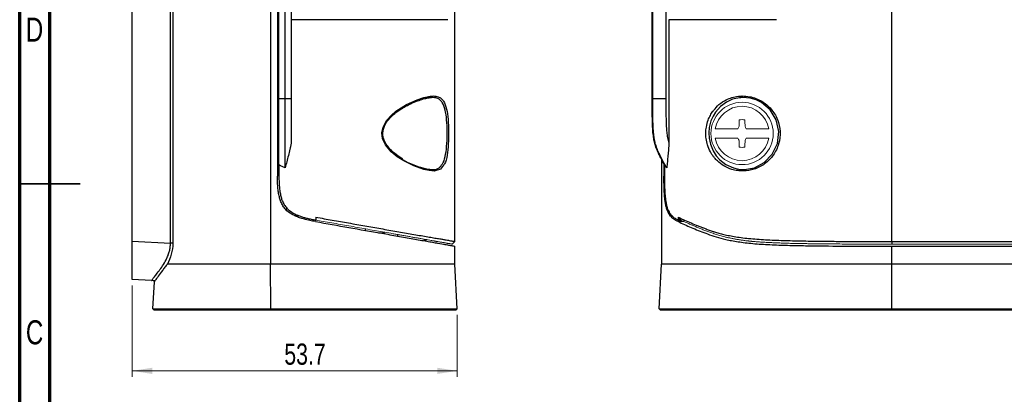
# Model space of a CAD drawing. Header units: millimetres. Extents: x 15 to 415, y 5 to 292.
# Tile 2 of 6: x 15 to 178, y 114 to 176. Entities that reach past the tile are written whole.
import ezdxf

# ---------------------------------------------------------------- set-up
doc = ezdxf.new("R2010")
doc.units = ezdxf.units.MM
doc.styles.add('SLDTEXTSTYLE0', font='TXT', dxfattribs={"width": 0.75})
doc.dimstyles.new('SLDDIMSTYLE0', dxfattribs={"dimtxt": 3.5, "dimasz": 3.302, "dimexe": 0, "dimexo": 0.0625, "dimgap": 0.875, "dimtad": 1, "dimdec": 1, "dimrnd": 1e-09, "dimzin": 12, "dimdsep": 46, "dimtxsty": 'SLDTEXTSTYLE0', "dimsah": 1, "dimcen": 0.09, "dimadec": 0, "dimazin": 3, "dimtfac": 1, "dimtdec": 1, "dimtofl": 0, "dimtmove": 0, "dimatfit": 3, "dimfxl": 1, "dimfrac": 2, "dimtolj": 1, "dimtzin": 12, "dimarcsym": 0})

# ---------------------------------------------------------------- blocks, each defined once
blk = doc.blocks.new('_D_2')
at = {"color": 7, "linetype": 'Continuous', "lineweight": 18}
for p, q in [((33.6, 131.71), (33.6, 116.63)), ((87.33, 126.88), (87.33, 116.63)), ((33.6, 117.63), (87.33, 117.63))]:
    blk.add_line(p, q, dxfattribs=at)
for points in [[(33.6, 117.63), (36.9, 117.12), (36.9, 118.14)], [(87.33, 117.63), (84.03, 118.14), (84.03, 117.12)]]:
    blk.add_solid(points, dxfattribs=at)
at = {"color": 7, "linetype": 'Continuous', "lineweight": 18, "insert": (58.74, 122.14), "char_height": 3.5, "attachment_point": 1, "style": 'SLDTEXTSTYLE0'}
blk.add_mtext('53.7', dxfattribs=at)

msp = doc.modelspace()

# ---------------------------------------------------------------- linework, layer by layer
at = {"color": 7, "linetype": 'Continuous', "lineweight": 70}
for p, q in [((15, 5), (15, 292)), ((20, 10), (20, 287))]:
    msp.add_line(p, q, dxfattribs=at)
at = {"color": 7, "linetype": 'Continuous', "lineweight": 25}
for p, q in [((56.46, 259.71), (56.46, 135.25)), ((33.6, 139.05), (33.6, 255.91)), ((39.92, 138.72), (39.92, 256.24)), ((40.32, 256.24), (40.32, 138.72)), ((86.94, 139), (86.94, 255.95)), ((159.17, 139), (159.17, 255.95)), ((57.6, 245.17), (57.6, 149.79)), ((57.86, 162.55), (57.86, 232.4)), ((58.88, 162.55), (58.88, 232.4)), ((59.89, 232.4), (59.89, 162.55)), ((119.55, 162.55), (119.55, 232.4)), ((119.64, 162.55), (119.64, 232.4)), ((121.81, 232.4), (121.81, 162.55)), ((122.33, 175.64), (122.33, 155.26)), ((83.14, 162.78), (83.01, 162.77)), ((58.88, 162.55), (57.86, 162.55)), ((59.89, 162.55), (58.88, 162.55)), ((119.64, 162.55), (119.55, 162.55)), ((121.81, 162.55), (119.64, 162.55)), ((57.86, 151.65), (57.86, 149.79)), ((121.07, 152.68), (121.07, 135.25)), ((121.49, 151.83), (121.49, 149.79)), ((121.58, 151.65), (121.58, 149.79)), ((61.01, 143.22), (60.91, 143.38)), ((63.95, 143.01), (63.95, 142.54)), ((123.86, 143.01), (123.86, 142.54)), ((124.29, 142.54), (123.86, 143.01)), ((124.29, 142.54), (123.86, 142.54)), ((72.15, 140.83), (72.15, 141.09)), ((74.31, 140.45), (75.26, 140.44)), ((75.26, 140.44), (75.26, 140.28)), ((77.53, 139.88), (77.53, 140.14)), ((33.6, 132.71), (33.6, 139.05)), ((33.6, 139.05), (39.92, 138.72)), ((40.32, 138.72), (39.92, 138.72)), ((81.88, 139.37), (81.89, 139.12)), ((81.99, 139.1), (81.99, 139.36)), ((82.1, 139.34), (82.11, 139.08)), ((86.94, 139), (86.49, 138.56)), ((159.17, 139), (336.97, 139)), ((159.17, 139), (159.17, 138.56)), ((86.94, 135.25), (86.94, 138.22)), ((159.17, 138.22), (336.97, 138.22)), ((159.17, 135.25), (159.17, 138.22)), ((56.5, 127.88), (56.46, 135.25)), ((87.33, 127.88), (86.94, 135.25)), ((120.68, 127.88), (121.07, 135.25)), ((336.97, 135.25), (159.17, 135.25)), ((159.17, 127.88), (159.17, 135.25)), ((36.81, 132.54), (33.6, 132.71)), ((37.03, 127.88), (37.26, 132.33)), ((37.03, 127.88), (37.25, 127.63)), ((56.48, 127.63), (56.5, 127.88)), ((87.1, 127.63), (87.33, 127.88)), ((159.17, 127.63), (159.17, 127.88)), ((159.17, 127.88), (336.97, 127.88)), ((336.97, 127.63), (159.17, 127.63))]:
    msp.add_line(p, q, dxfattribs=at)
at = {"color": 144, "linetype": 'Continuous', "lineweight": 18}
for p, q in [((129.98, 157.6), (133.73, 157.6)), ((135.09, 157.6), (138.84, 157.6)), ((129.98, 156.08), (133.73, 156.08)), ((135.09, 156.08), (138.84, 156.08)), ((59.13, 144.14), (59.13, 144.55)), ((60.58, 143.23), (61.26, 143.22)), ((336.97, 138.56), (159.17, 138.56))]:
    msp.add_line(p, q, dxfattribs=at)
at = {"color": 7, "linetype": 'Continuous', "lineweight": 35}
for p, q in [((15, 148.5), (25, 148.5)), ((20, 148.5), (15, 148.5))]:
    msp.add_line(p, q, dxfattribs=at)
at = {"color": 8, "linetype": 'Continuous', "lineweight": 25}
msp.add_line((124.85, 142.29), (123.84, 142.29), dxfattribs=at)
at = {"color": 8, "linetype": 'Continuous', "lineweight": 25, "flags": 128}
msp.add_lwpolyline([(85.08, 151.62), (84.55, 150.95), (83.52, 150.64), (82.7, 150.7), (81.8, 150.9), (80.17, 151.48), (78.48, 152.32), (77.42, 153), (76.42, 153.82), (75.46, 154.97), (75, 156.01), (74.89, 156.96), (75.07, 157.9), (75.68, 159.02), (76.39, 159.83), (77.2, 160.52), (78.93, 161.61), (80.68, 162.41), (81.8, 162.78), (82.83, 163), (83.33, 163.04), (83.33, 163.04)], dxfattribs=at)
at = {"color": 7, "linetype": 'Continuous', "lineweight": 25, "flags": 128}
for points in [[(133.98, 162.74), (133.98, 162.74), (132.85, 162.49), (131.85, 162.03), (130.87, 161.32), (130.02, 160.36), (129.62, 159.71), (129.27, 158.93), (128.99, 157.85), (128.9, 156.96), (128.95, 156.05), (129.17, 155.05), (129.63, 153.95), (130.13, 153.17), (130.71, 152.51), (131.73, 151.72), (132.98, 151.15), (133.83, 150.95), (134.8, 150.9), (136.44, 151.19), (138.07, 152.03), (139.41, 153.41), (140.26, 155.19), (140.48, 157.16), (140.06, 159.07), (139.07, 160.72), (137.63, 161.95), (136.72, 162.39), (135.75, 162.67), (134.55, 162.78), (134.55, 162.78)], [(120.91, 127.63), (120.79, 127.76), (120.68, 127.88)]]:
    msp.add_lwpolyline(points, dxfattribs=at)
at = {"color": 144, "linetype": 'Continuous', "lineweight": 18}
msp.add_circle((134.41, 156.84), 5.15, dxfattribs=at)
for centre, radius, start, end in [((134.41, 156.84), 4.49, 9.7622, 170.2378), ((211.89, 124.75), 84.78, 156.8903, 157.2034), ((213.04, 156.93), 79.13, 178.4449, 179.2028), ((134.41, 156.84), 2.29, 77.9602, 102.0398), ((55.78, 156.93), 79.13, 0.7972, 1.5551), ((56.93, 124.75), 84.78, 22.7966, 23.1097), ((134.41, 156.84), 4.49, 189.7622, 350.2378), ((211.89, 188.93), 84.78, 202.7966, 203.1097), ((213.04, 156.75), 79.13, 180.7972, 181.5551), ((55.78, 156.75), 79.13, 358.4449, 359.2028), ((56.93, 188.93), 84.78, 336.8903, 337.2034), ((134.41, 156.84), 2.29, 257.9602, 282.0398)]:
    msp.add_arc(centre, radius, start, end, dxfattribs=at)
at = {"color": 7, "linetype": 'Continuous', "lineweight": 25}
for points, knots in [([(85.78, 175.64), (85.55, 175.64), (85.29, 175.64), (84.7, 175.64), (84.36, 175.64), (83.6, 175.64), (83.16, 175.64), (82.16, 175.64), (81.6, 175.64), (80.25, 175.64), (79.48, 175.64), (78.06, 175.64), (77.55, 175.64), (76.41, 175.64), (75.78, 175.64), (74.37, 175.64), (73.59, 175.64), (71.81, 175.64), (70.8, 175.64), (68.48, 175.64), (67.15, 175.64), (64.78, 175.64), (63.93, 175.64), (62.05, 175.64), (61.03, 175.64), (59.89, 175.64)], [0, 0, 0, 0, 0.125, 0.125, 0.25, 0.25, 0.375, 0.375, 0.5, 0.5, 0.625, 0.625, 0.6875, 0.6875, 0.75, 0.75, 0.8125, 0.8125, 0.875, 0.875, 0.9375, 0.9375, 0.96875, 0.96875, 1, 1, 1, 1]), ([(140.12, 175.64), (139.09, 175.64), (138.22, 175.64), (136.67, 175.64), (135.99, 175.64), (134.74, 175.64), (134.16, 175.64), (133.05, 175.64), (132.52, 175.64), (131.46, 175.64), (130.93, 175.64), (130.08, 175.64), (129.78, 175.64), (129.17, 175.64), (128.85, 175.64), (128.17, 175.64), (127.81, 175.64), (127.02, 175.64), (126.59, 175.64), (125.63, 175.64), (125.1, 175.64), (124.18, 175.64), (123.85, 175.64), (123.14, 175.64), (122.75, 175.64), (122.33, 175.64)], [0, 0, 0, 0, 0.125, 0.125, 0.25, 0.25, 0.375, 0.375, 0.5, 0.5, 0.625, 0.625, 0.6875, 0.6875, 0.75, 0.75, 0.8125, 0.8125, 0.875, 0.875, 0.9375, 0.9375, 0.96875, 0.96875, 1, 1, 1, 1]), ([(82.67, 162.75), (82.81, 162.77), (82.94, 162.79), (83.05, 162.78), (83.06, 162.78)], [0, 0, 0, 0, 0.975087, 1, 1, 1, 1]), ([(57.86, 151.65), (57.86, 151.94), (57.86, 152.18), (57.86, 152.68), (57.86, 152.92), (57.86, 153.34), (57.86, 153.53), (57.86, 154.05), (57.86, 154.33), (57.86, 154.88), (57.86, 155.14), (57.86, 155.67), (57.86, 155.94), (57.86, 156.55), (57.86, 156.9), (57.86, 157.55), (57.86, 157.79), (57.86, 158.34), (57.86, 158.65), (57.86, 159.4), (57.86, 159.84), (57.86, 160.96), (57.86, 161.63), (57.86, 162.55)], [0.075947, 0.075947, 0.075947, 0.075947, 0.125, 0.125, 0.1875, 0.1875, 0.25, 0.25, 0.375, 0.375, 0.5, 0.5, 0.625, 0.625, 0.75, 0.75, 0.8125, 0.8125, 0.875, 0.875, 0.9375, 0.9375, 1, 1, 1, 1]), ([(58.88, 151.16), (58.88, 151.26), (58.88, 151.35), (58.88, 151.84), (58.88, 152.17), (58.88, 152.72), (58.88, 152.96), (58.88, 153.38), (58.88, 153.57), (58.88, 154.08), (58.88, 154.37), (58.88, 154.91), (58.88, 155.16), (58.88, 155.68), (58.88, 155.95), (58.88, 156.57), (58.88, 156.91), (58.88, 157.55), (58.88, 157.79), (58.88, 158.34), (58.88, 158.65), (58.88, 159.41), (58.88, 159.84), (58.88, 160.96), (58.88, 161.63), (58.88, 162.55)], [0.0485344, 0.0485344, 0.0485344, 0.0485344, 0.0625, 0.0625, 0.125, 0.125, 0.1875, 0.1875, 0.25, 0.25, 0.375, 0.375, 0.5, 0.5, 0.625, 0.625, 0.75, 0.75, 0.8125, 0.8125, 0.875, 0.875, 0.9375, 0.9375, 1, 1, 1, 1]), ([(59.89, 162.55), (59.89, 161.94), (59.89, 161.03), (59.89, 159.8), (59.89, 158.89), (59.89, 157.97), (59.89, 157.05), (59.89, 156.29), (59.89, 155.77), (59.89, 155.48), (59.89, 155.33), (59.89, 155.26)], [0, 0, 0, 0, 0.249837, 0.374723, 0.499583, 0.624426, 0.74934, 0.874796, 0.937449, 0.967978, 1, 1, 1, 1]), ([(78.33, 152.65), (78.12, 152.76), (77.6, 153.07), (76.84, 153.65), (76.12, 154.34), (75.59, 155.02), (75.24, 155.69), (75.04, 156.37), (75.01, 157.06), (75.15, 157.75), (75.44, 158.41), (75.87, 159.05), (76.46, 159.69), (77.23, 160.34), (78.07, 160.93), (78.67, 161.24), (78.94, 161.39)], [0, 0, 0, 0, 0.063031, 0.163146, 0.247106, 0.317006, 0.37709, 0.430471, 0.486615, 0.540632, 0.596782, 0.658985, 0.731395, 0.817076, 0.916848, 1, 1, 1, 1]), ([(78.94, 161.39), (79.06, 161.45), (79.58, 161.75), (80.45, 162.11), (81.47, 162.48), (82.19, 162.67), (82.56, 162.73), (82.67, 162.75)], [0, 0, 0, 0, 0.0910587, 0.4025988, 0.6638252, 0.892612, 1, 1, 1, 1]), ([(84.68, 162.63), (84.82, 162.49), (85.21, 162.09), (85.59, 160.96), (85.84, 159.2), (85.92, 157.17), (85.88, 155.08), (85.67, 153.23), (85.43, 152.03), (85.14, 151.69), (85.08, 151.62)], [0, 0, 0, 0, 0.083316, 0.230099, 0.374998, 0.521593, 0.669289, 0.81744, 0.965519, 1, 1, 1, 1]), ([(121.58, 151.65), (121.42, 151.94), (121.29, 152.18), (121.03, 152.68), (120.91, 152.92), (120.7, 153.34), (120.61, 153.53), (120.38, 154.05), (120.26, 154.33), (120.07, 154.88), (120, 155.14), (119.87, 155.67), (119.82, 155.94), (119.73, 156.55), (119.69, 156.9), (119.65, 157.55), (119.63, 157.79), (119.61, 158.34), (119.6, 158.65), (119.58, 159.4), (119.57, 159.84), (119.56, 160.96), (119.55, 161.63), (119.55, 162.55)], [0.075947, 0.075947, 0.075947, 0.075947, 0.125, 0.125, 0.1875, 0.1875, 0.25, 0.25, 0.375, 0.375, 0.5, 0.5, 0.625, 0.625, 0.75, 0.75, 0.8125, 0.8125, 0.875, 0.875, 0.9375, 0.9375, 1, 1, 1, 1]), ([(121.96, 151.16), (121.9, 151.26), (121.85, 151.35), (121.58, 151.84), (121.4, 152.17), (121.11, 152.72), (120.99, 152.96), (120.78, 153.38), (120.69, 153.57), (120.46, 154.08), (120.35, 154.37), (120.16, 154.91), (120.08, 155.16), (119.96, 155.68), (119.91, 155.95), (119.82, 156.57), (119.78, 156.91), (119.73, 157.55), (119.72, 157.79), (119.7, 158.34), (119.68, 158.65), (119.67, 159.41), (119.66, 159.84), (119.65, 160.96), (119.64, 161.63), (119.64, 162.55)], [0.0485344, 0.0485344, 0.0485344, 0.0485344, 0.0625, 0.0625, 0.125, 0.125, 0.1875, 0.1875, 0.25, 0.25, 0.375, 0.375, 0.5, 0.5, 0.625, 0.625, 0.75, 0.75, 0.8125, 0.8125, 0.875, 0.875, 0.9375, 0.9375, 1, 1, 1, 1]), ([(121.81, 162.55), (121.81, 161.94), (121.81, 161.03), (121.83, 159.8), (121.85, 158.89), (121.88, 157.97), (121.94, 157.05), (122.04, 156.29), (122.17, 155.77), (122.26, 155.48), (122.31, 155.33), (122.33, 155.26)], [0, 0, 0, 0, 0.249837, 0.374723, 0.499583, 0.624426, 0.74934, 0.874796, 0.937449, 0.967978, 1, 1, 1, 1]), ([(129.87, 152.82), (129.82, 152.88), (129.56, 153.16), (129.15, 153.83), (128.71, 154.81), (128.46, 155.93), (128.39, 156.96), (128.5, 158.03), (128.77, 159.01), (129.16, 159.85), (129.47, 160.39), (129.69, 160.62), (129.74, 160.67)], [0, 0, 0, 0, 0.035061, 0.170464, 0.32255, 0.435553, 0.52804, 0.620569, 0.747962, 0.858271, 0.968869, 1, 1, 1, 1]), ([(59.89, 155.26), (59.87, 155.18), (59.84, 155), (59.77, 154.66), (59.63, 154.06), (59.42, 153.2), (59.15, 152.18), (58.97, 151.5), (58.88, 151.16)], [0, 0, 0, 0, 0.05981, 0.124998, 0.249986, 0.499988, 0.749994, 1, 1, 1, 1]), ([(122.33, 155.26), (122.33, 155.18), (122.31, 155), (122.29, 154.66), (122.24, 154.06), (122.16, 153.2), (122.06, 152.18), (121.99, 151.5), (121.96, 151.16)], [0, 0, 0, 0, 0.05981, 0.124998, 0.249986, 0.499988, 0.749994, 1, 1, 1, 1]), ([(58.88, 151.16), (58.88, 151.16), (58.88, 151.16), (58.87, 151.16), (58.54, 151.32), (58.2, 151.48), (57.86, 151.65)], [0.001181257, 0.001181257, 0.001181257, 0.001181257, 0.001186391, 0.001186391, 0.001186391, 0.002372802, 0.002372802, 0.002372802, 0.002372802]), ([(78.22, 152.6), (78.27, 152.57), (78.85, 152.2), (80.03, 151.69), (81.43, 151.18), (82.54, 150.93), (83.48, 150.87), (84.15, 150.93), (84.4, 151.27), (84.44, 151.31)], [0, 0, 0, 0, 0.020048, 0.248099, 0.481277, 0.616747, 0.755231, 0.967763, 1, 1, 1, 1]), ([(121.96, 151.16), (121.96, 151.16), (121.96, 151.16), (121.96, 151.16), (121.83, 151.32), (121.71, 151.48), (121.58, 151.65)], [0.001181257, 0.001181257, 0.001181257, 0.001181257, 0.001186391, 0.001186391, 0.001186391, 0.002372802, 0.002372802, 0.002372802, 0.002372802]), ([(63.9, 142.29), (63.74, 142.32), (63.42, 142.38), (62.95, 142.47), (62.49, 142.58), (62.06, 142.69), (61.66, 142.8), (61.17, 142.96), (60.62, 143.17), (59.8, 143.57), (59.06, 144.13), (58.5, 144.89), (58.18, 145.52), (57.95, 146.21), (57.79, 146.95), (57.68, 147.79), (57.62, 148.75), (57.61, 149.43), (57.6, 149.79)], [0, 0, 0, 0, 0.046083, 0.090651, 0.133512, 0.174477, 0.213365, 0.250008, 0.315439, 0.375454, 0.50042, 0.561571, 0.625753, 0.685021, 0.751124, 0.823214, 0.906073, 1, 1, 1, 1]), ([(57.86, 149.79), (57.86, 149.61), (57.86, 149.26), (57.88, 148.76), (57.9, 148.28), (57.94, 147.84), (57.99, 147.42), (58.07, 146.92), (58.19, 146.34), (58.41, 145.67), (58.72, 145.06), (59.26, 144.33), (59.98, 143.79), (60.77, 143.39), (61.36, 143.17), (61.96, 142.98), (62.56, 142.82), (62.98, 142.73), (63.2, 142.68)], [0, 0, 0, 0, 0.052001, 0.101007, 0.147048, 0.19016, 0.230387, 0.267779, 0.338951, 0.40281, 0.472088, 0.538103, 0.672849, 0.737315, 0.807635, 0.866813, 0.931133, 1, 1, 1, 1]), ([(123.84, 142.29), (123.78, 142.32), (123.66, 142.38), (123.48, 142.47), (123.31, 142.58), (123.14, 142.69), (122.99, 142.8), (122.81, 142.96), (122.6, 143.17), (122.3, 143.57), (122.03, 144.13), (121.82, 144.89), (121.7, 145.52), (121.62, 146.21), (121.56, 146.95), (121.52, 147.79), (121.5, 148.75), (121.49, 149.43), (121.49, 149.79)], [0, 0, 0, 0, 0.046083, 0.090651, 0.133512, 0.174477, 0.213365, 0.250008, 0.315439, 0.375454, 0.50042, 0.561571, 0.625753, 0.685021, 0.751124, 0.823214, 0.906073, 1, 1, 1, 1]), ([(121.58, 149.79), (121.58, 149.61), (121.59, 149.26), (121.59, 148.76), (121.6, 148.28), (121.61, 147.84), (121.63, 147.42), (121.66, 146.92), (121.71, 146.34), (121.79, 145.67), (121.9, 145.06), (122.1, 144.33), (122.36, 143.79), (122.66, 143.39), (122.88, 143.17), (123.1, 142.98), (123.33, 142.82), (123.49, 142.73), (123.57, 142.68)], [0, 0, 0, 0, 0.052001, 0.101007, 0.147048, 0.19016, 0.230387, 0.267779, 0.338951, 0.40281, 0.472088, 0.538103, 0.672849, 0.737315, 0.807635, 0.866813, 0.931133, 1, 1, 1, 1]), ([(63.9, 142.29), (65.75, 141.96), (67.58, 141.64), (71.24, 140.99), (73.05, 140.67), (75.73, 140.2), (76.61, 140.05), (78.34, 139.74), (79.18, 139.59), (80.4, 139.38), (80.8, 139.31), (81.56, 139.17), (81.93, 139.11), (82.62, 138.99), (82.95, 138.93), (83.56, 138.82), (83.84, 138.77), (84.59, 138.64), (84.98, 138.57), (85.44, 138.49), (85.57, 138.47), (85.81, 138.42), (85.91, 138.41), (86.18, 138.36), (86.31, 138.34), (86.52, 138.3), (86.6, 138.29), (86.79, 138.25), (86.85, 138.24), (86.93, 138.23), (86.94, 138.22), (86.94, 138.22)], [0, 0, 0, 0, 0.125, 0.125, 0.25, 0.25, 0.3125, 0.3125, 0.375, 0.375, 0.40625, 0.40625, 0.4375, 0.4375, 0.46875, 0.46875, 0.5, 0.5, 0.5625, 0.5625, 0.59375, 0.59375, 0.625, 0.625, 0.6875, 0.6875, 0.75, 0.75, 0.875, 0.875, 1, 1, 1, 1]), ([(63.95, 143.01), (64.41, 142.93), (65.32, 142.77), (67.13, 142.45), (69.37, 142.06), (71.61, 141.66), (73.39, 141.35), (74.72, 141.12), (76.03, 140.89), (77.33, 140.66), (78.61, 140.44), (79.86, 140.22), (81.07, 140.01), (82.2, 139.82), (83.22, 139.64), (84.09, 139.5), (84.78, 139.38), (85.49, 139.26), (86.05, 139.16), (86.44, 139.09), (86.67, 139.05), (86.81, 139.02), (86.89, 139.01), (86.94, 139), (86.94, 139), (86.94, 139)], [0, 0, 0, 0, 0.0314938, 0.0615935, 0.1232136, 0.1848137, 0.2156143, 0.2464267, 0.2772695, 0.3081761, 0.3392084, 0.370481, 0.4021935, 0.4339991, 0.4658104, 0.4979943, 0.5300341, 0.5617813, 0.6250905, 0.6878472, 0.7504609, 0.8077819, 0.8753158, 0.9339346, 1, 1, 1, 1]), ([(123.84, 142.29), (124.54, 141.96), (125.26, 141.64), (126.76, 140.99), (127.54, 140.67), (128.82, 140.2), (129.27, 140.05), (130.22, 139.74), (130.73, 139.59), (131.58, 139.38), (131.88, 139.31), (132.51, 139.17), (132.85, 139.11), (133.55, 138.99), (133.92, 138.93), (134.7, 138.82), (135.12, 138.77), (136.42, 138.64), (137.33, 138.57), (138.76, 138.49), (139.24, 138.47), (140.22, 138.42), (140.71, 138.41), (142.18, 138.36), (143.18, 138.34), (145.17, 138.3), (146.17, 138.29), (149.17, 138.25), (151.17, 138.24), (155.17, 138.23), (157.17, 138.22), (159.17, 138.22)], [0, 0, 0, 0, 0.125, 0.125, 0.25, 0.25, 0.3125, 0.3125, 0.375, 0.375, 0.40625, 0.40625, 0.4375, 0.4375, 0.46875, 0.46875, 0.5, 0.5, 0.5625, 0.5625, 0.59375, 0.59375, 0.625, 0.625, 0.6875, 0.6875, 0.75, 0.75, 0.875, 0.875, 1, 1, 1, 1]), ([(123.86, 143.01), (124.03, 142.93), (124.38, 142.77), (125.09, 142.45), (125.99, 142.06), (126.93, 141.66), (127.72, 141.35), (128.33, 141.12), (128.98, 140.89), (129.66, 140.66), (130.39, 140.44), (131.19, 140.22), (132.08, 140.01), (133.08, 139.82), (134.22, 139.64), (135.48, 139.5), (136.85, 139.38), (138.76, 139.26), (141.22, 139.16), (144.21, 139.09), (147.13, 139.05), (150.12, 139.02), (153.05, 139.01), (156.12, 139), (158.12, 139), (159.17, 139)], [0, 0, 0, 0, 0.0314938, 0.0615935, 0.1232136, 0.1848137, 0.2156143, 0.2464267, 0.2772695, 0.3081761, 0.3392084, 0.370481, 0.4021935, 0.4339991, 0.4658104, 0.4979943, 0.5300341, 0.5617813, 0.6250905, 0.6878472, 0.7504609, 0.8077819, 0.8753158, 0.9339346, 1, 1, 1, 1]), ([(36.81, 132.54), (36.81, 132.54), (36.81, 132.55), (36.84, 132.6), (36.86, 132.63), (36.92, 132.71), (36.95, 132.77), (37.05, 132.89), (37.1, 132.96), (37.29, 133.2), (37.44, 133.39), (37.79, 133.83), (37.98, 134.08), (38.37, 134.61), (38.57, 134.9), (38.97, 135.53), (39.16, 135.87), (39.42, 136.42), (39.5, 136.61), (39.64, 137.01), (39.71, 137.21), (39.81, 137.63), (39.85, 137.84), (39.91, 138.27), (39.92, 138.5), (39.92, 138.72)], [0, 0, 0, 0, 0.0625, 0.0625, 0.125, 0.125, 0.1875, 0.1875, 0.25, 0.25, 0.375, 0.375, 0.5, 0.5, 0.625, 0.625, 0.75, 0.75, 0.8125, 0.8125, 0.875, 0.875, 0.9375, 0.9375, 1, 1, 1, 1]), ([(40.32, 138.72), (40.32, 138.08), (40.23, 137.47), (39.9, 136.29), (39.67, 135.75), (39.42, 135.25)], [0, 0, 0, 0, 0.5, 0.5, 1, 1, 1, 1]), ([(39.42, 135.25), (39.41, 135.25), (39.4, 135.24), (39.38, 135.23), (39.37, 135.22), (39.34, 135.19), (39.32, 135.17), (39.27, 135.1), (39.23, 135.06), (39.12, 134.92), (39.06, 134.83), (38.85, 134.55), (38.72, 134.37), (38.34, 133.86), (38.11, 133.54), (37.81, 133.14), (37.72, 133.01), (37.56, 132.79), (37.49, 132.7), (37.37, 132.53), (37.33, 132.47), (37.27, 132.37), (37.26, 132.34), (37.26, 132.33)], [0, 0, 0, 0, 0.007813, 0.007813, 0.015625, 0.015625, 0.03125, 0.03125, 0.0625, 0.0625, 0.125, 0.125, 0.25, 0.25, 0.5, 0.5, 0.625, 0.625, 0.75, 0.75, 0.875, 0.875, 1, 1, 1, 1]), ([(56.46, 135.25), (54.91, 135.25), (53.37, 135.25), (51.08, 135.25), (50.32, 135.25), (48.82, 135.25), (48.07, 135.25), (46.6, 135.25), (45.88, 135.25), (44.45, 135.25), (43.76, 135.25), (42.4, 135.25), (41.73, 135.25), (40.5, 135.25), (39.93, 135.25), (39.42, 135.25)], [0, 0, 0, 0, 0.25, 0.25, 0.375, 0.375, 0.5, 0.5, 0.625, 0.625, 0.75, 0.75, 0.875, 0.875, 1, 1, 1, 1]), ([(86.94, 135.25), (86.94, 135.25), (86.93, 135.25), (86.9, 135.25), (86.87, 135.25), (86.82, 135.25), (86.78, 135.25), (86.7, 135.25), (86.66, 135.25), (86.51, 135.25), (86.4, 135.25), (86.15, 135.25), (86.01, 135.25), (85.7, 135.25), (85.53, 135.25), (85.15, 135.25), (84.95, 135.25), (84.29, 135.25), (83.77, 135.25), (82.5, 135.25), (81.75, 135.25), (80.32, 135.25), (79.79, 135.25), (78.59, 135.25), (77.92, 135.25), (76.37, 135.25), (75.48, 135.25), (73.39, 135.25), (72.19, 135.25), (69.97, 135.25), (69.16, 135.25), (67.36, 135.25), (66.36, 135.25), (64.12, 135.25), (62.86, 135.25), (59.99, 135.25), (58.36, 135.25), (56.46, 135.25)], [0, 0, 0, 0, 0.03125, 0.03125, 0.0625, 0.0625, 0.09375, 0.09375, 0.125, 0.125, 0.1875, 0.1875, 0.25, 0.25, 0.3125, 0.3125, 0.375, 0.375, 0.5, 0.5, 0.625, 0.625, 0.6875, 0.6875, 0.75, 0.75, 0.8125, 0.8125, 0.875, 0.875, 0.90625, 0.90625, 0.9375, 0.9375, 0.96875, 0.96875, 1, 1, 1, 1]), ([(159.17, 135.25), (157.49, 135.25), (156.05, 135.25), (153.49, 135.25), (152.37, 135.25), (150.36, 135.25), (149.46, 135.25), (147.84, 135.25), (147.1, 135.25), (145.09, 135.25), (143.98, 135.25), (142.03, 135.25), (141.2, 135.25), (139.71, 135.25), (139.05, 135.25), (137.85, 135.25), (137.31, 135.25), (135.8, 135.25), (134.95, 135.25), (133.36, 135.25), (132.63, 135.25), (131.52, 135.25), (131.15, 135.25), (130.38, 135.25), (129.99, 135.25), (129.15, 135.25), (128.7, 135.25), (127.71, 135.25), (127.18, 135.25), (126.24, 135.25), (125.91, 135.25), (125.18, 135.25), (124.79, 135.25), (123.92, 135.25), (123.44, 135.25), (122.37, 135.25), (121.77, 135.25), (121.07, 135.25)], [0, 0, 0, 0, 0.03125, 0.03125, 0.0625, 0.0625, 0.09375, 0.09375, 0.125, 0.125, 0.1875, 0.1875, 0.25, 0.25, 0.3125, 0.3125, 0.375, 0.375, 0.5, 0.5, 0.625, 0.625, 0.6875, 0.6875, 0.75, 0.75, 0.8125, 0.8125, 0.875, 0.875, 0.90625, 0.90625, 0.9375, 0.9375, 0.96875, 0.96875, 1, 1, 1, 1]), ([(37.27, 132.52), (37.19, 132.52), (37.1, 132.53), (36.95, 132.53), (36.88, 132.54), (36.81, 132.54)], [0, 0, 0, 0, 0.5, 0.5, 1, 1, 1, 1]), ([(37.03, 127.88), (37.03, 127.88), (37.03, 127.88), (37.05, 127.88), (37.11, 127.88), (37.23, 127.88), (37.38, 127.88), (37.59, 127.88), (37.93, 127.88), (38.67, 127.88), (39.96, 127.88), (41.61, 127.88), (43.12, 127.88), (44.95, 127.88), (47.32, 127.88), (50.03, 127.88), (52.39, 127.88), (54.16, 127.88), (55.49, 127.88), (56.22, 127.88), (56.5, 127.88)], [0, 0, 0, 0, 0.010484, 0.027516, 0.050922, 0.078036, 0.101781, 0.121649, 0.152941, 0.203649, 0.297262, 0.380956, 0.451504, 0.504906, 0.624952, 0.752956, 0.840417, 0.912538, 0.966441, 1, 1, 1, 1]), ([(56.48, 127.63), (56.44, 127.63), (56.38, 127.63), (56.25, 127.63), (56.03, 127.63), (55.58, 127.63), (54.69, 127.63), (52.9, 127.63), (50.38, 127.63), (47.99, 127.63), (46.04, 127.63), (44.61, 127.63), (43.37, 127.63), (42.47, 127.63), (41.69, 127.63), (40.64, 127.63), (39.5, 127.63), (38.73, 127.63), (38.32, 127.63), (38.08, 127.63), (37.81, 127.63), (37.56, 127.63), (37.41, 127.63), (37.33, 127.63), (37.29, 127.63), (37.26, 127.63), (37.26, 127.63), (37.25, 127.63)], [0, 0, 0, 0, 0.003894, 0.007788, 0.015576, 0.03115, 0.062295, 0.124578, 0.24925, 0.374288, 0.424157, 0.498805, 0.561095, 0.592383, 0.623832, 0.673936, 0.748831, 0.811716, 0.827356, 0.842988, 0.87436, 0.905934, 0.937246, 0.952815, 0.968516, 0.984171, 1, 1, 1, 1]), ([(87.1, 127.63), (87.1, 127.63), (87.1, 127.63), (87.09, 127.63), (87.06, 127.63), (87.03, 127.63), (86.98, 127.63), (86.91, 127.63), (86.83, 127.63), (86.74, 127.63), (86.67, 127.63), (86.59, 127.63), (86.5, 127.63), (86.39, 127.63), (86.28, 127.63), (86.17, 127.63), (86.06, 127.63), (85.92, 127.63), (85.72, 127.63), (85.52, 127.63), (85.34, 127.63), (85.19, 127.63), (85.03, 127.63), (84.87, 127.63), (84.69, 127.63), (84.5, 127.63), (84.28, 127.63), (84.05, 127.63), (83.8, 127.63), (83.54, 127.63), (83.28, 127.63), (83, 127.63), (82.71, 127.63), (82.31, 127.63), (81.78, 127.63), (81.11, 127.63), (80.41, 127.63), (79.69, 127.63), (78.96, 127.63), (78.21, 127.63), (77.5, 127.63), (76.74, 127.63), (75.96, 127.63), (75.13, 127.63), (74.34, 127.63), (73.54, 127.63), (72.48, 127.63), (71.14, 127.63), (68.99, 127.63), (66.29, 127.63), (63.03, 127.63), (60.3, 127.63), (58.39, 127.63), (57.3, 127.63), (56.75, 127.63), (56.48, 127.63)], [0, 0, 0, 0, 0.03127, 0.062535, 0.087543, 0.12505, 0.156302, 0.187553, 0.21881, 0.234444, 0.250085, 0.265737, 0.2814, 0.293914, 0.312641, 0.321542, 0.330434, 0.343758, 0.359291, 0.374836, 0.382624, 0.390429, 0.398261, 0.406127, 0.412452, 0.421955, 0.428254, 0.437654, 0.445455, 0.453239, 0.461017, 0.468798, 0.476593, 0.484411, 0.500145, 0.515934, 0.531611, 0.547221, 0.562796, 0.57836, 0.593925, 0.606384, 0.625088, 0.640693, 0.656315, 0.671954, 0.6876, 0.718871, 0.750123, 0.812602, 0.875069, 0.937533, 0.968766, 0.984383, 1, 1, 1, 1]), ([(56.5, 127.88), (56.53, 127.88), (56.56, 127.88), (56.59, 127.88), (58.5, 127.88), (60.12, 127.88), (63, 127.88), (64.25, 127.88), (66.5, 127.88), (67.5, 127.88), (69.31, 127.88), (70.12, 127.88), (72.34, 127.88), (73.55, 127.88), (75.65, 127.88), (76.54, 127.88), (78.11, 127.88), (78.79, 127.88), (80.01, 127.88), (80.55, 127.88), (82.01, 127.88), (82.78, 127.88), (84.09, 127.88), (84.63, 127.88), (85.31, 127.88), (85.52, 127.88), (85.9, 127.88), (86.07, 127.88), (86.39, 127.88), (86.53, 127.88), (86.79, 127.88), (86.9, 127.88), (87.04, 127.88), (87.09, 127.88), (87.17, 127.88), (87.2, 127.88), (87.26, 127.88), (87.28, 127.88), (87.32, 127.88), (87.33, 127.88), (87.33, 127.88)], [0, 0, 0, 0, 0.000532, 0.000532, 0.000532, 0.031782, 0.031782, 0.063032, 0.063032, 0.094282, 0.094282, 0.125532, 0.125532, 0.188032, 0.188032, 0.250532, 0.250532, 0.313032, 0.313032, 0.375532, 0.375532, 0.500532, 0.500532, 0.625532, 0.625532, 0.688032, 0.688032, 0.750532, 0.750532, 0.813032, 0.813032, 0.875532, 0.875532, 0.906782, 0.906782, 0.938032, 0.938032, 0.969282, 0.969282, 1.000532, 1.000532, 1.000532, 1.000532]), ([(120.68, 127.88), (120.69, 127.88), (120.7, 127.88), (120.71, 127.88), (121.4, 127.88), (122, 127.88), (123.08, 127.88), (123.56, 127.88), (124.43, 127.88), (124.82, 127.88), (125.55, 127.88), (125.88, 127.88), (126.82, 127.88), (127.36, 127.88), (128.35, 127.88), (128.8, 127.88), (129.65, 127.88), (130.05, 127.88), (130.83, 127.88), (131.21, 127.88), (132.34, 127.88), (133.1, 127.88), (134.74, 127.88), (135.62, 127.88), (137.17, 127.88), (137.72, 127.88), (138.95, 127.88), (139.62, 127.88), (141.13, 127.88), (141.97, 127.88), (143.93, 127.88), (145.05, 127.88), (147.08, 127.88), (147.81, 127.88), (149.45, 127.88), (150.34, 127.88), (152.36, 127.88), (153.48, 127.88), (156.04, 127.88), (157.49, 127.88), (159.17, 127.88)], [0, 0, 0, 0, 0.000532, 0.000532, 0.000532, 0.031782, 0.031782, 0.063032, 0.063032, 0.094282, 0.094282, 0.125532, 0.125532, 0.188032, 0.188032, 0.250532, 0.250532, 0.313032, 0.313032, 0.375532, 0.375532, 0.500532, 0.500532, 0.625532, 0.625532, 0.688032, 0.688032, 0.750532, 0.750532, 0.813032, 0.813032, 0.875532, 0.875532, 0.906782, 0.906782, 0.938032, 0.938032, 0.969282, 0.969282, 1.000532, 1.000532, 1.000532, 1.000532]), ([(159.17, 127.63), (158.59, 127.63), (157.43, 127.63), (155.79, 127.63), (154.05, 127.63), (152.3, 127.63), (150.44, 127.63), (148.69, 127.63), (147.24, 127.63), (146.07, 127.63), (145.2, 127.63), (144.33, 127.63), (143.52, 127.63), (142.65, 127.63), (141.91, 127.63), (141.24, 127.63), (140.67, 127.63), (139.98, 127.63), (139.18, 127.63), (138.48, 127.63), (137.93, 127.63), (137.52, 127.63), (137.11, 127.63), (136.73, 127.63), (136.33, 127.63), (135.96, 127.63), (135.55, 127.63), (135.18, 127.63), (134.79, 127.63), (134.43, 127.63), (134.09, 127.63), (133.75, 127.63), (133.42, 127.63), (133, 127.63), (132.49, 127.63), (131.93, 127.63), (131.39, 127.63), (130.9, 127.63), (130.43, 127.63), (129.98, 127.63), (129.58, 127.63), (129.17, 127.63), (128.77, 127.63), (128.36, 127.63), (127.98, 127.63), (127.62, 127.63), (127.14, 127.63), (126.56, 127.63), (125.66, 127.63), (124.59, 127.63), (123.33, 127.63), (122.31, 127.63), (121.61, 127.63), (121.21, 127.63), (121.01, 127.63), (120.91, 127.63)], [0, 0, 0, 0, 0.03127, 0.062535, 0.087543, 0.12505, 0.156302, 0.187553, 0.21881, 0.234444, 0.250085, 0.265737, 0.2814, 0.293914, 0.312641, 0.321542, 0.330434, 0.343758, 0.359291, 0.374836, 0.382624, 0.390429, 0.398261, 0.406127, 0.412452, 0.421955, 0.428254, 0.437654, 0.445455, 0.453239, 0.461017, 0.468798, 0.476593, 0.484411, 0.500145, 0.515934, 0.531611, 0.547221, 0.562796, 0.57836, 0.593925, 0.606384, 0.625088, 0.640693, 0.656315, 0.671954, 0.6876, 0.718871, 0.750123, 0.812602, 0.875069, 0.937533, 0.968766, 0.984383, 1, 1, 1, 1])]:
    msp.add_open_spline(points, degree=3, knots=knots, dxfattribs=at)
at = {"color": 8, "linetype": 'Continuous', "lineweight": 25}
for points, knots in [([(83.01, 162.77), (82.9, 162.77), (82.56, 162.75), (82.16, 162.65), (81.9, 162.58)], [0, 0, 0, 0, 0.345929, 1, 1, 1, 1]), ([(84.44, 151.31), (84.65, 151.52), (85.1, 151.98), (85.44, 153.36), (85.64, 155.16), (85.69, 157.16), (85.6, 159.11), (85.36, 160.79), (84.97, 161.86), (84.48, 162.43), (83.93, 162.74), (83.42, 162.77), (83.14, 162.78)], [0, 0, 0, 0, 0.096927, 0.212236, 0.328018, 0.443626, 0.558338, 0.671479, 0.785626, 0.848974, 0.914701, 1, 1, 1, 1]), ([(83.33, 163.04), (83.62, 163.02), (84.14, 163), (84.52, 162.74), (84.68, 162.63)], [0, 0, 0, 0, 0.569009, 1, 1, 1, 1]), ([(129.74, 160.67), (130.01, 161), (130.61, 161.72), (131.63, 162.36), (132.71, 162.8), (133.6, 163), (134.2, 163.03), (134.41, 163.04)], [0, 0, 0, 0, 0.2436, 0.527604, 0.714963, 0.902015, 1, 1, 1, 1]), ([(134.41, 163.04), (134.83, 163.02), (135.57, 162.99), (136.7, 162.66), (137.94, 162.07), (139.27, 160.96), (140.35, 159.2), (140.8, 157.17), (140.56, 155.09), (139.65, 153.2), (138.2, 151.73), (136.42, 150.85), (134.85, 150.6), (133.64, 150.68), (132.51, 150.93), (131.39, 151.44), (130.48, 152.11), (130.02, 152.65), (129.87, 152.82)], [0, 0, 0, 0, 0.054293, 0.095417, 0.136525, 0.208948, 0.280441, 0.352771, 0.425644, 0.498742, 0.571804, 0.644482, 0.716935, 0.76321, 0.809554, 0.886336, 0.963238, 1, 1, 1, 1])]:
    msp.add_open_spline(points, degree=3, knots=knots, dxfattribs=at)
msp.add_open_spline([(134.55, 162.78), (134.46, 162.78), (134.26, 162.77), (134.08, 162.75), (133.98, 162.74)], degree=3, dxfattribs=at)
at = {"color": 7, "linetype": 'Continuous', "lineweight": 25}
for points in [[(63.2, 142.68), (63.45, 142.63), (63.7, 142.58), (63.95, 142.54)], [(123.57, 142.68), (123.67, 142.63), (123.76, 142.58), (123.86, 142.54)], [(37.26, 132.33), (37.26, 132.34), (37.26, 132.41), (37.27, 132.52)]]:
    msp.add_open_spline(points, degree=3, dxfattribs=at)
at = {"color": 144, "linetype": 'Continuous', "lineweight": 18}
for points in [[(63.95, 142.54), (64.35, 142.47), (64.76, 142.39), (65.64, 142.24), (66.11, 142.16), (67.06, 141.99), (67.53, 141.9), (68.48, 141.74), (68.95, 141.66), (69.89, 141.49), (70.36, 141.41), (71.3, 141.24), (71.76, 141.16), (72.69, 140.99), (73.16, 140.91), (74.08, 140.75), (74.54, 140.67), (75.46, 140.51), (75.91, 140.43), (76.58, 140.31), (76.81, 140.27), (77.26, 140.19), (77.48, 140.15), (77.92, 140.07), (78.14, 140.03), (78.58, 139.96), (78.79, 139.92), (79.22, 139.84), (79.44, 139.81), (79.75, 139.75), (79.86, 139.73), (80.07, 139.69), (80.17, 139.68), (80.38, 139.64), (80.48, 139.62), (80.69, 139.59), (80.79, 139.57), (80.99, 139.53), (81.08, 139.52), (81.28, 139.48), (81.38, 139.46), (81.66, 139.41), (81.84, 139.38), (82.2, 139.32), (82.38, 139.29), (82.71, 139.23), (82.87, 139.2), (83.1, 139.16), (83.18, 139.15), (83.32, 139.12), (83.4, 139.11), (83.5, 139.09), (83.54, 139.08), (83.6, 139.07), (83.64, 139.07), (83.7, 139.05), (83.74, 139.05), (83.8, 139.04), (83.83, 139.03), (83.93, 139.01), (83.99, 139), (84.1, 138.98), (84.16, 138.97), (84.32, 138.94), (84.43, 138.93), (84.62, 138.89), (84.7, 138.88), (84.87, 138.85), (84.95, 138.83), (85.06, 138.82), (85.09, 138.81), (85.16, 138.8), (85.19, 138.79), (85.25, 138.78), (85.28, 138.78), (85.34, 138.76), (85.37, 138.76), (85.45, 138.75), (85.5, 138.74), (85.59, 138.72), (85.64, 138.71), (85.72, 138.7), (85.76, 138.69), (85.86, 138.67), (85.92, 138.66), (86, 138.65), (86.03, 138.64), (86.08, 138.64), (86.1, 138.63), (86.14, 138.62), (86.16, 138.62), (86.19, 138.61), (86.21, 138.61), (86.26, 138.6), (86.28, 138.6), (86.33, 138.59), (86.35, 138.59), (86.39, 138.58), (86.4, 138.58), (86.43, 138.57), (86.44, 138.57), (86.46, 138.57), (86.46, 138.57), (86.48, 138.56), (86.48, 138.56), (86.49, 138.56), (86.49, 138.56), (86.49, 138.56), (86.49, 138.56), (86.49, 138.56), (86.49, 138.56), (86.49, 138.56), (86.49, 138.56), (86.49, 138.56)], [(124.29, 142.54), (124.44, 142.47), (124.6, 142.39), (124.94, 142.24), (125.12, 142.16), (125.5, 141.99), (125.69, 141.9), (126.07, 141.74), (126.26, 141.66), (126.65, 141.49), (126.84, 141.41), (127.24, 141.24), (127.44, 141.16), (127.85, 140.99), (128.06, 140.91), (128.49, 140.75), (128.7, 140.67), (129.15, 140.51), (129.38, 140.43), (129.73, 140.31), (129.85, 140.27), (130.1, 140.19), (130.22, 140.15), (130.47, 140.07), (130.6, 140.03), (130.87, 139.96), (131, 139.92), (131.28, 139.84), (131.42, 139.81), (131.64, 139.75), (131.72, 139.73), (131.87, 139.69), (131.94, 139.68), (132.1, 139.64), (132.18, 139.62), (132.34, 139.59), (132.42, 139.57), (132.59, 139.53), (132.67, 139.52), (132.84, 139.48), (132.93, 139.46), (133.19, 139.41), (133.37, 139.38), (133.74, 139.32), (133.93, 139.29), (134.32, 139.23), (134.52, 139.2), (134.83, 139.16), (134.94, 139.15), (135.15, 139.12), (135.26, 139.11), (135.43, 139.09), (135.48, 139.08), (135.6, 139.07), (135.65, 139.07), (135.77, 139.05), (135.82, 139.05), (135.94, 139.04), (135.99, 139.03), (136.16, 139.01), (136.28, 139), (136.51, 138.98), (136.63, 138.97), (136.98, 138.94), (137.22, 138.93), (137.7, 138.89), (137.95, 138.88), (138.44, 138.85), (138.69, 138.83), (139.06, 138.82), (139.19, 138.81), (139.44, 138.8), (139.57, 138.79), (139.82, 138.78), (139.95, 138.78), (140.21, 138.76), (140.34, 138.76), (140.72, 138.75), (140.97, 138.74), (141.49, 138.72), (141.75, 138.71), (142.26, 138.7), (142.52, 138.69), (143.29, 138.67), (143.81, 138.66), (144.59, 138.65), (144.85, 138.64), (145.37, 138.64), (145.63, 138.63), (146.15, 138.62), (146.42, 138.62), (146.94, 138.61), (147.2, 138.61), (147.98, 138.6), (148.5, 138.6), (149.55, 138.59), (150.07, 138.59), (151.11, 138.58), (151.64, 138.58), (152.68, 138.57), (153.2, 138.57), (154.25, 138.57), (154.77, 138.57), (155.81, 138.56), (156.34, 138.56), (157.12, 138.56), (157.38, 138.56), (157.9, 138.56), (158.17, 138.56), (158.56, 138.56), (158.69, 138.56), (158.94, 138.56), (159.06, 138.56), (159.17, 138.56)]]:
    msp.add_open_spline(points, degree=3, knots=[-0.00215678, -0.00215678, -0.00215678, -0.00215678, -0.00082103, -0.00082103, 0.00074639, 0.00074639, 0.00231382, 0.00231382, 0.00388125, 0.00388125, 0.00544868, 0.00544868, 0.00701611, 0.00701611, 0.00858354, 0.00858354, 0.01015097, 0.01015097, 0.0117184, 0.0117184, 0.01250211, 0.01250211, 0.01328583, 0.01328583, 0.01406954, 0.01406954, 0.01485326, 0.01485326, 0.01563697, 0.01563697, 0.01602883, 0.01602883, 0.01642069, 0.01642069, 0.01681254, 0.01681254, 0.0172044, 0.0172044, 0.01759626, 0.01759626, 0.01798812, 0.01798812, 0.01877183, 0.01877183, 0.01955554, 0.01955554, 0.02033926, 0.02033926, 0.02073112, 0.02073112, 0.02112297, 0.02112297, 0.0213189, 0.0213189, 0.02151483, 0.02151483, 0.02171076, 0.02171076, 0.02190669, 0.02190669, 0.02229855, 0.02229855, 0.0226904, 0.0226904, 0.02347412, 0.02347412, 0.02425783, 0.02425783, 0.02504155, 0.02504155, 0.0254334, 0.0254334, 0.02582526, 0.02582526, 0.02621712, 0.02621712, 0.02660898, 0.02660898, 0.02739269, 0.02739269, 0.0281764, 0.0281764, 0.02896012, 0.02896012, 0.03052755, 0.03052755, 0.03131126, 0.03131126, 0.03209498, 0.03209498, 0.03287869, 0.03287869, 0.03366241, 0.03366241, 0.03522984, 0.03522984, 0.03679727, 0.03679727, 0.03836469, 0.03836469, 0.03993212, 0.03993212, 0.04149955, 0.04149955, 0.04306698, 0.04306698, 0.0438507, 0.0438507, 0.04463441, 0.04463441, 0.04502627, 0.04502627, 0.04538081, 0.04538081, 0.04538081, 0.04538081], dxfattribs=at)

# ---------------------------------------------------------------- texts
at = {"color": 7, "linetype": 'Continuous', "lineweight": 0, "char_height": 3.97, "attachment_point": 2, "style": 'SLDTEXTSTYLE0'}
for s, insert in [('D', (17.45, 175.98)), ('C', (17.46, 125.98))]:
    msp.add_mtext(s, dxfattribs=dict(at, insert=insert))

# ---------------------------------------------------------------- dimensions: what is measured, and where the dimension line sits
at = {"color": 7, "linetype": 'Continuous', "lineweight": 18}
dim = msp.add_linear_dim(base=(87.33, 117.63), p1=(33.6, 132.71), p2=(87.33, 127.88), dimstyle='SLDDIMSTYLE0', dxfattribs=at)
dim.commit()
dim.dimension.update_dxf_attribs({"geometry": '_D_2', "text_midpoint": (63.27, 117.63), "dimtype": 160})

doc.saveas('drawing.dxf')
